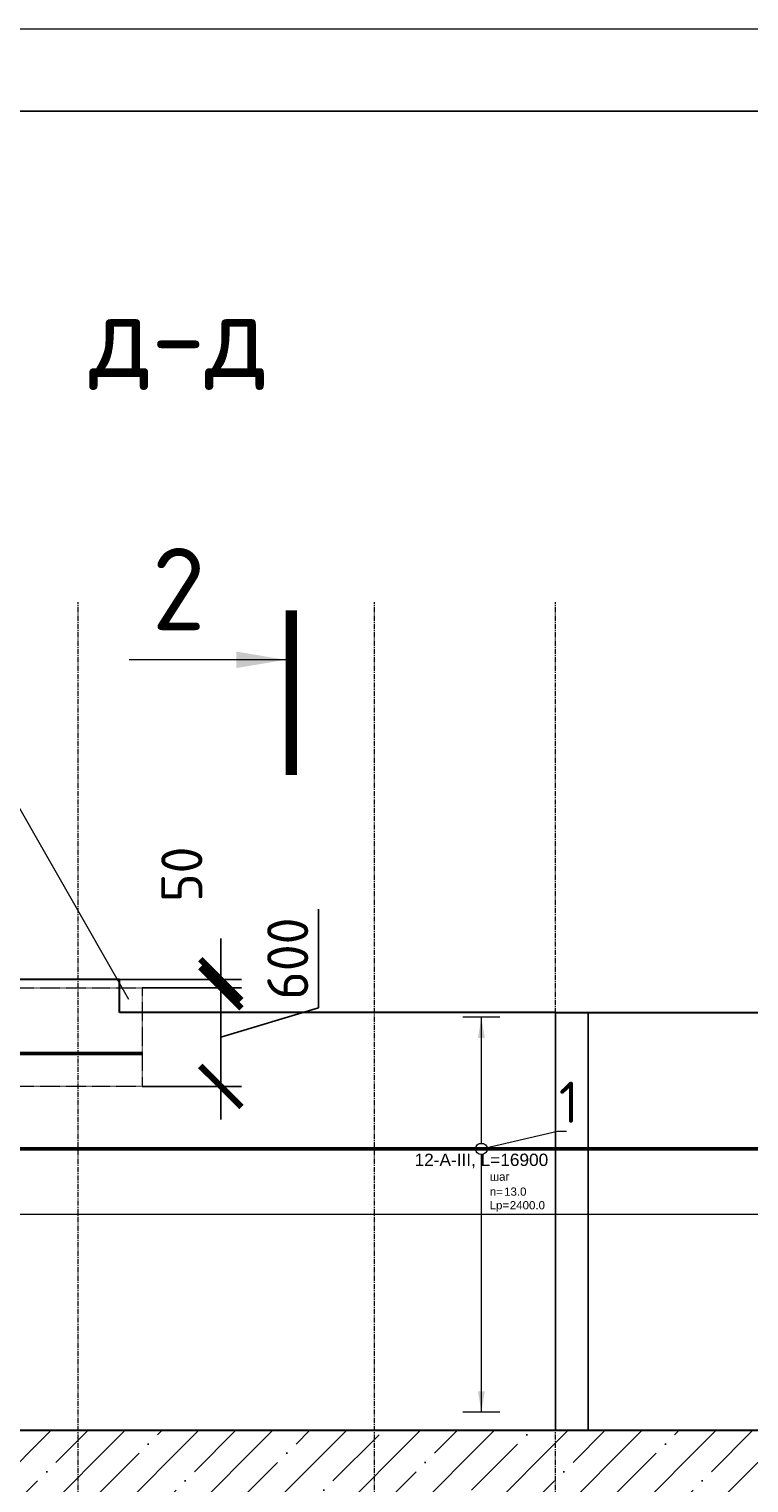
# Model space of a CAD drawing. Header units: millimetres. Extents: x 349531 to 1063351, y -131924 to 96186.
# Tile 116 of 228: x 579737 to 584112, y -26616 to -17777. Entities that reach past the tile are written whole.
import ezdxf
from ezdxf import colors
from ezdxf.entities.mleader import LeaderData, LeaderLine
from ezdxf.enums import TextEntityAlignment as Align
from ezdxf.math import Vec2, Vec3

# ---------------------------------------------------------------- set-up
doc = ezdxf.new("R2010")
doc.units = ezdxf.units.MM
doc.set_wipeout_variables(frame=1)
for name, pattern in [('01 Штриховая _4 мм_', [6, 3.5, -2.5]), ('______5', [1100, 800, -100, 100, -100]), ('________', [0]), ('GOST2.303 4', [7, 5, -2, 0]), ('HIDDEN2', [4.7625, 3.175, -1.5875]), ('осевая', [50.8, 31.75, -6.35, 6.35, -6.35])]:
    doc.linetypes.add(name, pattern=pattern)
for name, color, linetype, lineweight in [('Standard', 7, 'Continuous', 25), ('АрмСтер', 2, 'Continuous', 50), ('контур распр. стерхней', 2, 'GOST2.303 4', 20), ('Оси', 40, '______5', 18), ('подоснова', 151, 'Continuous', 5), ('размер', 1, 'Continuous', 25), ('РАЗМЕРЫ', 1, 'Continuous', 9), ('ТОНКИЕ', 7, 'Continuous', 9), ('Узлы', 7, 'Continuous', 0)]:
    doc.layers.add(name, color=color, linetype=linetype, lineweight=lineweight)
doc.layers.add('АрмСтер_атрибуты', color=2, linetype='Continuous', lineweight=0, plot=False)
doc.layers.add('ТОЛСТЫЕ_ОСНОВНЫЕ', color=6, linetype='Continuous')
doc.styles.add('GOST-2.304_Type-B', font='GOST_Common.ttf')
doc.styles.get("Standard").update_dxf_attribs({"font": 'arial.ttf'})
doc.styles.add('Аннотативный', font='arial.ttf')
doc.dimstyles.new('СПДС', dxfattribs={"dimscale": 100, "dimtxt": 2.5, "dimasz": 2.5, "dimexe": 1.25, "dimexo": 0, "dimtad": 1, "dimdec": 0, "dimtxsty": 'GOST-2.304_Type-B', "dimblk": 'ARCHTICK', "dimcen": 2.5, "dimdle": 2, "dimadec": 0, "dimazin": 2, "dimtfac": 0.75, "dimtdec": 0, "dimtmove": 1, "dimatfit": 3, "dimfxl": 1, "dimtolj": 1, "dimarcsym": 1})

# ---------------------------------------------------------------- blocks, each defined once
blk = doc.blocks.new('*U679')
at = {"layer": 'РАЗМЕРЫ'}
for p, q in [((112.5, 400), (-112.5, 400)), ((112.5, -200), (-112.5, -200))]:
    blk.add_line(p, q, dxfattribs=at)
at = {"layer": 'РАЗМЕРЫ', "ltscale": 15}
blk.add_line((0, -200), (0, 400), dxfattribs=at)
at = {"layer": 'РАЗМЕРЫ'}
for points in [[(0, 400), (20.9, 274.8), (-20.9, 274.8)], [(0, -200), (20.9, -74.8), (-20.9, -74.8)]]:
    blk.add_solid(points, dxfattribs=at)
at = {"layer": 'АрмСтер_атрибуты', "color": 215, "ltscale": 15, "style": 'Аннотативный'}
for s, p in [('шаг', (51.4, -194.2)), ('n=', (51.4, -285.1)), ('Lр=', (50.2, -367.8))]:
    blk.add_text(s, height=50, dxfattribs=at).set_placement(p)
at = {"layer": 'АрмСтер_атрибуты', "style": 'Аннотативный', "flags": 8}
blk.add_attdef('ПОЗ', (110, 29.6), '', height=75, dxfattribs=at)
at = {"layer": 'АрмСтер_атрибуты', "color": 215, "style": 'Аннотативный'}
for tag, p, flags in [('ШАГ', (190.9, -194.2), 10), ('КОЛ', (138, -285.1), 8), ('ШИРИНА', (172.9, -367.8), 8)]:
    blk.add_attdef(tag, p, '', height=50, dxfattribs=dict(at, flags=flags))
at = {"layer": 'АрмСтер_атрибуты', "flags": 9}
for tag, p in [('МАССА', (-1033.5, -810.5)), ('ОБОЗНАЧЕНИЕ', (-1033.5, -924.4))]:
    blk.add_attdef(tag, p, '', height=75, dxfattribs=at)
at = {"linetype": 'Continuous', "lineweight": 0}
blk.add_wipeout([(35, 0), (28.3, 20.6), (10.8, 33.3), (-10.8, 33.3), (-28.3, 20.6), (-35, 0), (-28.3, -20.6), (-10.8, -33.3), (10.8, -33.3), (28.3, -20.6)], dxfattribs=at)
at = {"color": 0, "linetype": 'ByBlock', "lineweight": -2, "ltscale": 100}
blk.add_line((-4137.5, 0), (3702.5, 0), dxfattribs=at)
at = {"layer": 'РАЗМЕРЫ'}
blk.add_circle((0, 0), 35, dxfattribs=at)
at = {"layer": 'АрмСтер_атрибуты', "style": 'Аннотативный', "flags": 8}
blk.add_attdef('НАИМЕНОВАНИЕ', text='', height=75, dxfattribs=at).set_placement((0, -29.3), align=Align.TOP_CENTER)
blk = doc.blocks.new('*U1397')
at = {"layer": 'ТОЛСТЫЕ_ОСНОВНЫЕ', "color": 6}
blk.add_lwpolyline([(20, 5), (1256, 5), (1256, 589), (20, 589)], close=True, dxfattribs=at)
at = {"layer": 'ТОНКИЕ'}
blk.add_lwpolyline([(0, 0), (1261, 0), (1261, 594), (0, 594)], close=True, dxfattribs=at)
blk = doc.blocks.new('*U1367')
at = {"layer": 'РАЗМЕРЫ'}
for p, q in [((112.5, 400), (-112.5, 400)), ((112.5, -6600), (-112.5, -6600))]:
    blk.add_line(p, q, dxfattribs=at)
at = {"layer": 'РАЗМЕРЫ', "ltscale": 15}
blk.add_line((0, -6600), (0, 400), dxfattribs=at)
at = {"layer": 'РАЗМЕРЫ'}
for points in [[(0, 400), (20.9, 274.8), (-20.9, 274.8)], [(0, -6600), (20.9, -6474.8), (-20.9, -6474.8)]]:
    blk.add_solid(points, dxfattribs=at)
at = {"layer": 'АрмСтер_атрибуты', "color": 215, "ltscale": 15, "style": 'Аннотативный'}
for s, p in [('шаг', (51.4, -194.2)), ('n=', (51.4, -285.1)), ('Lр=', (50.2, -367.8))]:
    blk.add_text(s, height=50, dxfattribs=at).set_placement(p)
at = {"layer": 'АрмСтер_атрибуты', "style": 'Аннотативный', "flags": 8}
blk.add_attdef('ПОЗ', (110, 29.6), '', height=75, dxfattribs=at)
at = {"layer": 'АрмСтер_атрибуты', "color": 215, "style": 'Аннотативный'}
for tag, p, flags in [('ШАГ', (190.9, -194.2), 10), ('КОЛ', (138, -285.1), 8), ('ШИРИНА', (172.9, -367.8), 8)]:
    blk.add_attdef(tag, p, '', height=50, dxfattribs=dict(at, flags=flags))
at = {"layer": 'АрмСтер_атрибуты', "flags": 9}
for tag, p in [('МАССА', (-2096, -410.5)), ('ОБОЗНАЧЕНИЕ', (-2096, -524.4))]:
    blk.add_attdef(tag, p, '', height=75, dxfattribs=at)
at = {"linetype": 'Continuous', "lineweight": 0}
blk.add_wipeout([(35, 0), (28.3, 20.6), (10.8, 33.3), (-10.8, 33.3), (-28.3, 20.6), (-35, 0), (-28.3, -20.6), (-10.8, -33.3), (10.8, -33.3), (28.3, -20.6)], dxfattribs=at)
at = {"color": 0, "linetype": 'ByBlock', "lineweight": -2, "ltscale": 100}
blk.add_line((-1290, 0), (1800, 0), dxfattribs=at)
at = {"layer": 'РАЗМЕРЫ'}
blk.add_circle((0, 0), 35, dxfattribs=at)
at = {"layer": 'АрмСтер_атрибуты', "style": 'Аннотативный', "flags": 8}
blk.add_attdef('НАИМЕНОВАНИЕ', text='', height=75, dxfattribs=at).set_placement((0, -29.3), align=Align.TOP_CENTER)
blk = doc.blocks.new('*U1369')
at = {"layer": 'РАЗМЕРЫ'}
for p, q in [((112.5, 800), (-112.5, 800)), ((112.5, -1600), (-112.5, -1600))]:
    blk.add_line(p, q, dxfattribs=at)
at = {"layer": 'РАЗМЕРЫ', "ltscale": 15}
blk.add_line((0, -1600), (0, 800), dxfattribs=at)
at = {"layer": 'РАЗМЕРЫ'}
for points in [[(0, 800), (20.9, 674.8), (-20.9, 674.8)], [(0, -1600), (20.9, -1474.8), (-20.9, -1474.8)]]:
    blk.add_solid(points, dxfattribs=at)
at = {"layer": 'АрмСтер_атрибуты', "color": 215, "ltscale": 15, "style": 'Аннотативный'}
for s, p in [('шаг', (51.4, -194.2)), ('n=', (51.4, -285.1)), ('Lр=', (50.2, -367.8))]:
    blk.add_text(s, height=50, dxfattribs=at).set_placement(p)
at = {"layer": 'АрмСтер_атрибуты', "flags": 9}
for tag, p in [('МАССА', (-927.9, 4789.5)), ('ОБОЗНАЧЕНИЕ', (-927.9, 4675.6))]:
    blk.add_attdef(tag, p, '', height=75, dxfattribs=at)
at = {"layer": 'АрмСтер_атрибуты', "style": 'Аннотативный', "flags": 8}
blk.add_attdef('ПОЗ', (110, 29.6), '', height=75, dxfattribs=at)
at = {"layer": 'АрмСтер_атрибуты', "color": 215, "style": 'Аннотативный'}
for tag, p, flags in [('ШАГ', (190.9, -194.2), 10), ('КОЛ', (138, -285.1), 8), ('ШИРИНА', (172.9, -367.8), 8)]:
    blk.add_attdef(tag, p, '', height=50, dxfattribs=dict(at, flags=flags))
at = {"linetype": 'Continuous', "lineweight": 0}
blk.add_wipeout([(35, 0), (28.3, 20.6), (10.8, 33.3), (-10.8, 33.3), (-28.3, 20.6), (-35, 0), (-28.3, -20.6), (-10.8, -33.3), (10.8, -33.3), (28.3, -20.6)], dxfattribs=at)
at = {"color": 0, "linetype": 'ByBlock', "lineweight": -2, "ltscale": 100}
blk.add_line((-10101.8, 0), (6798.2, 0), dxfattribs=at)
at = {"layer": 'РАЗМЕРЫ'}
blk.add_circle((0, 0), 35, dxfattribs=at)
at = {"layer": 'АрмСтер_атрибуты', "style": 'Аннотативный', "flags": 8}
blk.add_attdef('НАИМЕНОВАНИЕ', text='', height=75, dxfattribs=at).set_placement((0, -29.3), align=Align.TOP_CENTER)
blk = doc.blocks.new('_None')
blk = doc.blocks.new('_ArchTick')
at = {"color": 0, "linetype": 'ByBlock', "const_width": 0.15}
blk.add_lwpolyline([(-0.5, -0.5), (0.5, 0.5)], dxfattribs=at)
blk = doc.blocks.new('*D1672')
at = {"layer": 'DEFPOINTS', "color": 0, "transparency": 16777216}
for p in [(580424.7, -23606), (580902.8, -23606), (580424.7, -24206)]:
    blk.add_point(p, dxfattribs=at)
at = {"layer": 'РАЗМЕРЫ', "color": 0, "lineweight": -2, "transparency": 16777216}
for p, q in [((581496.5, -23727.8), (581496.5, -23127.8)), ((580902.8, -24406), (580902.8, -23406)), ((580424.7, -23606), (581027.8, -23606)), ((580902.8, -23906), (581496.5, -23727.8)), ((580424.7, -24206), (581027.8, -24206))]:
    blk.add_line(p, q, dxfattribs=at)
at = {"layer": 'РАЗМЕРЫ', "color": 0, "lineweight": -2, "transparency": 16777216, "xscale": 250, "yscale": 250, "zscale": 250}
for p, rotation in [((580902.8, -23606), 90), ((580902.8, -24206), 270)]:
    blk.add_blockref('_ArchTick', p, dxfattribs=dict(at, rotation=rotation))
at = {"layer": 'РАЗМЕРЫ', "color": 0, "transparency": 16777216, "insert": (581309, -23427.8), "char_height": 250, "attachment_point": 5, "rotation": 90, "style": 'GOST-2.304_Type-B'}
blk.add_mtext('\\A1;600', dxfattribs=at)
blk = doc.blocks.new('*D1673')
at = {"layer": 'DEFPOINTS', "color": 0, "transparency": 16777216}
for p in [(580285.6, -23556), (580902.8, -23556), (580638.3, -23606)]:
    blk.add_point(p, dxfattribs=at)
at = {"layer": 'РАЗМЕРЫ', "color": 0, "lineweight": -2, "transparency": 16777216}
for p, q in [((580902.8, -23556), (580902.8, -23306)), ((580285.6, -23556), (581027.8, -23556)), ((580902.8, -23606), (580902.8, -23556)), ((580638.3, -23606), (581027.8, -23606)), ((580902.8, -23606), (580902.8, -23856))]:
    blk.add_line(p, q, dxfattribs=at)
at = {"layer": 'РАЗМЕРЫ', "color": 0, "lineweight": -2, "transparency": 16777216, "xscale": 250, "yscale": 250, "zscale": 250}
for p, rotation in [((580902.8, -23556), 270), ((580902.8, -23606), 90)]:
    blk.add_blockref('_ArchTick', p, dxfattribs=dict(at, rotation=rotation))
at = {"layer": 'РАЗМЕРЫ', "color": 0, "transparency": 16777216, "insert": (580665.1, -22915.4), "char_height": 250, "attachment_point": 5, "rotation": 90, "style": 'GOST-2.304_Type-B'}
blk.add_mtext('\\A1;50', dxfattribs=at)

msp = doc.modelspace()

# ---------------------------------------------------------------- hatches: boundary and pattern name
at = {"layer": 'размер', "transparency": 33554648}
h = msp.add_hatch(dxfattribs=at)
h.set_pattern_fill('ANSI35', color=1, scale=50)
h.paths.add_polyline_path([(581835.6, -26296), (580035.6, -26296), (580035.6, -26896), (581835.6, -26896)])
h.paths.add_polyline_path([(585935.6, -26296), (582935.6, -26296), (582935.6, -26896), (585935.6, -26896)])
h.paths.add_polyline_path([(589035.6, -26296), (585935.6, -26296), (585935.6, -26896), (589035.6, -26896)])
h.paths.add_polyline_path([(589535.6, -26296), (589035.6, -26296), (589035.6, -26896), (589535.6, -26896)])
h.paths.add_polyline_path([(582935.6, -26296), (581835.6, -26296), (581835.6, -26896), (582935.6, -26896)])
h.paths.add_polyline_path([(580035.6, -26296), (577535.6, -26296), (577535.6, -26896), (580035.6, -26896)])
h.paths.add_polyline_path([(577535.6, -26296), (572635.6, -26296), (572635.6, -26896), (577535.6, -26896)])
h.paths.add_polyline_path([(572635.6, -26296), (572135.6, -26296), (572135.6, -26896), (572635.6, -26896)])

# ---------------------------------------------------------------- linework, layer by layer
at = {"layer": 'Standard', "linetype": '________', "lineweight": 30, "transparency": 33554687}
for p, q in [((580285.6, -23556), (577585.6, -23556)), ((580285.6, -23756), (580285.6, -23556)), ((582935.6, -23756), (580285.6, -23756)), ((582935.6, -23756), (585785.6, -23756))]:
    msp.add_line(p, q, dxfattribs=at)
at = {"layer": 'Standard', "linetype": 'HIDDEN2', "lineweight": 25, "transparency": 33554687}
for p, q in [((582935.6, -23756), (582935.6, -26296)), ((583135.6, -26296), (583135.6, -23756))]:
    msp.add_line(p, q, dxfattribs=at)
at = {"layer": 'Standard', "linetype": 'Continuous', "lineweight": 30, "transparency": 33554687}
msp.add_line((572135.6, -26296), (589535.6, -26296), dxfattribs=at)
at = {"layer": 'контур распр. стерхней', "linetype": '01 Штриховая _4 мм_'}
msp.add_lwpolyline([(580424.7, -24206), (572585.2, -24206), (572585.2, -23606), (580424.7, -23606)], close=True, dxfattribs=at)
at = {"layer": 'Оси', "color": 16, "linetype": 'осевая', "lineweight": 0, "transparency": 33554687}
for p, q in [((580035.6, -30315), (580035.6, -21260.3)), ((581835.6, -30315), (581835.6, -21260.3)), ((582935.6, -30315), (582935.6, -21260.3))]:
    msp.add_line(p, q, dxfattribs=at)
at = {"layer": 'Узлы', "color": 1, "linetype": 'Continuous', "lineweight": 0}
msp.add_line((581296.1, -21611.7, 200), (580346.1, -21611.7, 200), dxfattribs=at)
at = {"layer": 'Узлы', "color": 1, "linetype": 'Continuous', "lineweight": 0, "const_width": 70, "elevation": 200}
msp.add_lwpolyline([(581331.1, -21311.7), (581331.1, -22311.7)], dxfattribs=at)
at = {"layer": 'Узлы', "color": 1, "linetype": 'Continuous', "lineweight": 0}
msp.add_solid([(581296.1, -21611.7, 200), (580995.7, -21561.4, 200), (580995.7, -21661.9, 200)], dxfattribs=at)

# ---------------------------------------------------------------- texts
at = {"layer": 'РАЗМЕРЫ', "insert": (580643.5, -19681.6), "char_height": 500, "attachment_point": 5, "style": 'GOST-2.304_Type-B'}
msp.add_mtext_dynamic_manual_height_columns('д-д', width=3941.213, gutter_width=625, heights=[0], dxfattribs=at)
at = {"layer": 'Узлы', "color": 1, "linetype": 'Continuous', "lineweight": 0, "insert": (580646.1, -21181.7, 200), "char_height": 500, "attachment_point": 5, "style": 'GOST-2.304_Type-B'}
msp.add_mtext_dynamic_manual_height_columns('2', width=723.88, gutter_width=25, heights=[0], dxfattribs=at)

# ---------------------------------------------------------------- next in the draw order: block references
at = {"layer": 'АрмСтер', "ltscale": 15}
ref = msp.add_blockref('*U679', (576722.2, -24006), dxfattribs=at)
ref.add_attrib('НАИМЕНОВАНИЕ', '12-A-III, L=7840', dxfattribs={"layer": 'АрмСтер_атрибуты', "height": 75, "style": 'Аннотативный', "flags": 8}).set_placement((576722.2, -24035.3), align=Align.TOP_CENTER)
ref.add_attrib('КОЛ', '4.0', (576860.2, -24291.1), dxfattribs={"layer": 'АрмСтер_атрибуты', "color": 215, "height": 50, "style": 'Аннотативный', "flags": 8})
ref.add_attrib('ШИРИНА', '600.0', (576895, -24373.8), dxfattribs={"layer": 'АрмСтер_атрибуты', "color": 215, "height": 50, "style": 'Аннотативный', "flags": 8})

# ---------------------------------------------------------------- next in the draw order: block references
at = {"xscale": 100, "yscale": 100, "zscale": 100}
msp.add_blockref('*U1397', (518847.3, -77177.1, 3100), dxfattribs=at)

# ---------------------------------------------------------------- next in the draw order: block references
at = {"layer": 'АрмСтер', "ltscale": 15}
ref = msp.add_blockref('*U1367', (578764.1, -24984.7), dxfattribs=dict(at, rotation=90))
ref.add_attrib('НАИМЕНОВАНИЕ', '12-A-III, L=3090', dxfattribs={"layer": 'АрмСтер_атрибуты', "height": 75, "rotation": 90, "style": 'Аннотативный', "flags": 8}).set_placement((578793.4, -24984.7), align=Align.TOP_CENTER)
ref.add_attrib('КОЛ', '36.0', (579049.2, -24846.6), dxfattribs={"layer": 'АрмСтер_атрибуты', "color": 215, "height": 50, "rotation": 90, "style": 'Аннотативный', "flags": 8})
ref.add_attrib('ШИРИНА', '7000.0', (579131.9, -24811.8), dxfattribs={"layer": 'АрмСтер_атрибуты', "color": 215, "height": 50, "rotation": 90, "style": 'Аннотативный', "flags": 8})

# ---------------------------------------------------------------- next in the draw order: block references
ref = msp.add_blockref('*U1369', (582486.1, -24584.7), dxfattribs=at)
ref.add_attrib('НАИМЕНОВАНИЕ', '12-A-III, L=16900', dxfattribs={"layer": 'АрмСтер_атрибуты', "height": 75, "style": 'Аннотативный', "flags": 8}).set_placement((582486.1, -24614), align=Align.TOP_CENTER)
ref.add_attrib('КОЛ', '13.0', (582624.1, -24869.8), dxfattribs={"layer": 'АрмСтер_атрибуты', "color": 215, "height": 50, "style": 'Аннотативный', "flags": 8})
ref.add_attrib('ШИРИНА', '2400.0', (582659, -24952.5), dxfattribs={"layer": 'АрмСтер_атрибуты', "color": 215, "height": 50, "style": 'Аннотативный', "flags": 8})

# ---------------------------------------------------------------- next in the draw order: leaders
at = {"layer": 'подоснова', "color": 2, "ltscale": 0.3}
ml = msp.add_multileader_mtext('Standard', dxfattribs=at)
ml.set_content('отрезать по месту', color=2, style='GOST-2.304_Type-B')
ml.set_leader_properties(color=256, linetype='ByLayer', lineweight=15)
ml.set_arrow_properties(name='NONE')
ml.build(insert=Vec2(0, 0))
ml.multileader.update_dxf_attribs({"text_left_attachment_type": 6, "text_right_attachment_type": 6, "dogleg_length": 0.1, "arrow_head_size": 18})
ctx = ml.context
ctx.base_point, ctx.char_height, ctx.arrow_head_size, ctx.landing_gap_size, ctx.plane_origin = Vec3(575613.4, -20559.6), 250, 18, 20, Vec3(565152.1, -21935.4)
ctx.left_attachment, ctx.right_attachment, ctx.text_align_type = 6, 6, 1
notes = []
notes.append((ctx, [(1, (1, 1, 0), (578562.2, -20559.6), (-1, 0), 0.1, [(0, [(576589.5, -23646.8)], 0, []), (1, [(580343.2, -23677)], 0, [])])]))
ctx.mtext.insert, ctx.mtext.alignment, ctx.mtext.flow_direction = Vec3(577087.8, -20234.6), 2, 5
for ctx, leaders in notes:
    for number, flags, end, landing, length, lines in leaders:
        leader = LeaderData()
        leader.index, (leader.has_last_leader_line, leader.has_dogleg_vector, leader.attachment_direction) = number, flags
        leader.last_leader_point, leader.dogleg_vector, leader.dogleg_length = Vec3(end), Vec3(landing), length
        for number, points, colour, breaks in lines:
            line = LeaderLine()
            line.index, line.vertices, line.color, line.breaks = number, Vec3.list(points), colors.encode_raw_color(colour), breaks
            leader.lines.append(line)
        ctx.leaders.append(leader)

# ---------------------------------------------------------------- next in the draw order: dimensions: what is measured, and where the dimension line sits
at = {"layer": 'РАЗМЕРЫ', "color": 1}
dim = msp.add_linear_dim(base=(580902.8, -23556), p1=(580638.3, -23606), p2=(580285.6, -23556), angle=90, dimstyle='СПДС', dxfattribs=at)
dim.commit()
dim.dimension.update_dxf_attribs({"geometry": '*D1673', "text_midpoint": (580852.6, -22915.4), "dimtype": 160})
dim = msp.add_linear_dim(base=(580902.8, -23606), p1=(580424.7, -24206), p2=(580424.7, -23606), angle=90, dimstyle='СПДС', dxfattribs=at)
dim.commit()
dim.dimension.update_dxf_attribs({"geometry": '*D1672', "text_midpoint": (581309, -23665.3)})

# ---------------------------------------------------------------- next in the draw order: leaders
at = {"layer": 'подоснова'}
ml = msp.add_multileader_mtext('Standard', dxfattribs=at)
ml.set_content('1', color=256, style='GOST-2.304_Type-B')
ml.set_leader_properties(color=256, linetype='ByLayer', lineweight=15)
ml.set_arrow_properties(name='NONE')
ml.build(insert=Vec2(0, 0))
ml.multileader.update_dxf_attribs({"text_left_attachment_type": 6, "text_right_attachment_type": 6, "dogleg_length": 10, "arrow_head_size": 18})
ctx = ml.context
ctx.base_point, ctx.char_height, ctx.arrow_head_size, ctx.landing_gap_size, ctx.plane_origin = Vec3(582959.6, -24476.6, 720), 250, 18, 20, Vec3(581965, -22713.5, 720)
ctx.left_attachment, ctx.right_attachment, ctx.text_align_type = 6, 6, 1
notes = []
notes.append((ctx, [(0, (1, 1, 0), (582949.6, -24476.6, 720), (1, 0), 10, [(0, [(582486.1, -24584.7, 720)], 0, [])])]))
ctx.mtext.insert, ctx.mtext.width, ctx.mtext.alignment, ctx.mtext.flow_direction = Vec3(583017.1, -24176.6, 720), 22.898, 2, 5
for ctx, leaders in notes:
    for number, flags, end, landing, length, lines in leaders:
        leader = LeaderData()
        leader.index, (leader.has_last_leader_line, leader.has_dogleg_vector, leader.attachment_direction) = number, flags
        leader.last_leader_point, leader.dogleg_vector, leader.dogleg_length = Vec3(end), Vec3(landing), length
        for number, points, colour, breaks in lines:
            line = LeaderLine()
            line.index, line.vertices, line.color, line.breaks = number, Vec3.list(points), colors.encode_raw_color(colour), breaks
            leader.lines.append(line)
        ctx.leaders.append(leader)

doc.saveas('drawing.dxf')
